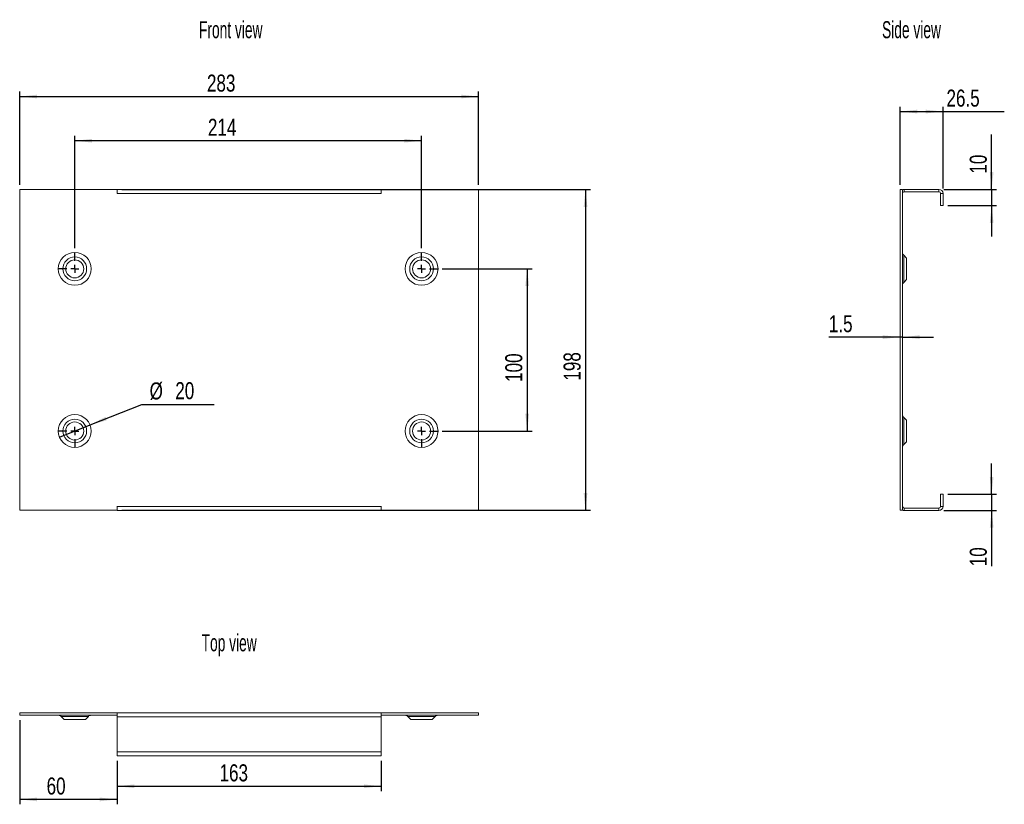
# Model space of a CAD drawing. Header units: millimetres. Extents: x 169 to 776, y 109 to 593.
import ezdxf

# ---------------------------------------------------------------- set-up
doc = ezdxf.new("R2010")
doc.units = ezdxf.units.MM
doc.header["$LTSCALE"] = 3
doc.layers.add('FORMAT', color=7, linetype='Continuous')
doc.styles.add('SLDTEXTSTYLE0', font='TXT', dxfattribs={"width": 0.605})
doc.styles.add('SLDTEXTSTYLE1', font='TXT', dxfattribs={"width": 0.75})
doc.dimstyles.new('SLDDIMSTYLE0', dxfattribs={"dimtxt": 10.5, "dimasz": 10.668, "dimexe": 0, "dimexo": 0.0625, "dimgap": 2.625, "dimtad": 1, "dimdec": 0, "dimrnd": 1e-09, "dimzin": 12, "dimdsep": 46, "dimtxsty": 'SLDTEXTSTYLE1', "dimsah": 1, "dimcen": 0.09, "dimadec": 0, "dimazin": 3, "dimtfac": 1, "dimtdec": 0, "dimtofl": 0, "dimtmove": 0, "dimatfit": 3, "dimfxl": 1, "dimfrac": 2, "dimtolj": 1, "dimtzin": 12, "dimarcsym": 0})
doc.dimstyles.new('SLDDIMSTYLE1', dxfattribs={"dimtxt": 10.5, "dimasz": 10.668, "dimexe": 0, "dimexo": 0.0625, "dimgap": 2.625, "dimtad": 1, "dimrnd": 1e-09, "dimzin": 12, "dimdsep": 46, "dimtxsty": 'SLDTEXTSTYLE1', "dimsah": 1, "dimcen": 0.09, "dimadec": 0, "dimazin": 3, "dimtfac": 1, "dimtofl": 0, "dimtmove": 0, "dimatfit": 3, "dimfxl": 1, "dimfrac": 2, "dimtolj": 1, "dimtzin": 12, "dimarcsym": 0})
doc.dimstyles.new('SLDDIMSTYLE2', dxfattribs={"dimtxt": 10.5, "dimasz": 10.668, "dimexe": 0, "dimexo": 0.0625, "dimgap": 2.625, "dimtad": 1, "dimdec": 0, "dimrnd": 1e-09, "dimzin": 12, "dimdsep": 46, "dimtxsty": 'SLDTEXTSTYLE1', "dimsah": 1, "dimcen": 0.09, "dimadec": 0, "dimazin": 3, "dimtfac": 1, "dimtofl": 0, "dimtmove": 0, "dimatfit": 3, "dimfxl": 1, "dimfrac": 2, "dimtolj": 1, "dimtzin": 12, "dimarcsym": 0})
doc.dimstyles.new('SLDDIMSTYLE3', dxfattribs={"dimtxt": 10.5, "dimasz": 10.668, "dimexe": 0, "dimexo": 0.0625, "dimgap": 2.625, "dimtad": 0, "dimtih": 1, "dimtoh": 1, "dimdec": 0, "dimrnd": 1e-09, "dimzin": 12, "dimdsep": 46, "dimtxsty": 'SLDTEXTSTYLE1', "dimblk1": 'NONE', "dimsah": 1, "dimcen": 0, "dimadec": 0, "dimazin": 3, "dimtfac": 1, "dimtmove": 0, "dimatfit": 3, "dimldrblk": 'NONE', "dimfxl": 1, "dimfrac": 2, "dimtolj": 1, "dimtzin": 12, "dimarcsym": 0})
doc.dimstyles.new('SLDDIMSTYLE4', dxfattribs={"dimtxt": 10.5, "dimasz": 10.668, "dimexe": 0, "dimexo": 0.0625, "dimgap": 2.625, "dimtad": 1, "dimdec": 1, "dimrnd": 1e-09, "dimzin": 12, "dimdsep": 46, "dimtxsty": 'SLDTEXTSTYLE1', "dimsah": 1, "dimcen": 0.09, "dimadec": 0, "dimazin": 3, "dimtfac": 1, "dimtofl": 0, "dimtmove": 0, "dimatfit": 3, "dimfxl": 1, "dimfrac": 2, "dimtolj": 1, "dimtzin": 12, "dimarcsym": 0})
doc.dimstyles.new('SLDDIMSTYLE5', dxfattribs={"dimtxt": 10.5, "dimasz": 10.668, "dimexe": 0, "dimexo": 0.0625, "dimgap": 2.625, "dimtad": 1, "dimrnd": 1e-09, "dimzin": 12, "dimdsep": 46, "dimtxsty": 'SLDTEXTSTYLE1', "dimsah": 1, "dimcen": 0.09, "dimadec": 0, "dimazin": 3, "dimtfac": 1, "dimtmove": 0, "dimatfit": 0, "dimfxl": 1, "dimfrac": 2, "dimtolj": 1, "dimtzin": 12, "dimarcsym": 0})
doc.dimstyles.new('SLDDIMSTYLE6', dxfattribs={"dimtxt": 10.5, "dimasz": 10.668, "dimexe": 0, "dimexo": 0.0625, "dimgap": 2.625, "dimtad": 1, "dimdec": 1, "dimrnd": 1e-09, "dimzin": 12, "dimdsep": 46, "dimtxsty": 'SLDTEXTSTYLE1', "dimsah": 1, "dimcen": 0.09, "dimadec": 0, "dimazin": 3, "dimtfac": 1, "dimtmove": 0, "dimatfit": 0, "dimfxl": 1, "dimfrac": 2, "dimtolj": 1, "dimtzin": 12, "dimarcsym": 0})

# ---------------------------------------------------------------- blocks, each defined once
blk = doc.blocks.new('*D1')
at = {"layer": 'FORMAT'}
for p, q in [((231.77, 488.22), (520.87, 488.22)), ((517.87, 488.22), (517.87, 290.42)), ((231.77, 290.42), (520.87, 290.42))]:
    blk.add_line(p, q, dxfattribs=at)
for points in [[(517.87, 488.22), (516.72, 477.55), (519.01, 477.55)], [(517.87, 290.42), (519.01, 301.09), (516.72, 301.09)]]:
    blk.add_solid(points, dxfattribs=at)
at = {"layer": 'FORMAT', "insert": (504.33, 370.37, 13.35), "char_height": 10.5, "attachment_point": 1, "rotation": 90, "style": 'SLDTEXTSTYLE1'}
blk.add_mtext('198', dxfattribs=at)
blk = doc.blocks.new('*D2')
at = {"layer": 'FORMAT'}
for p, q in [((429.49, 439.32), (484.87, 439.32)), ((481.87, 439.32), (481.87, 339.32)), ((429.49, 339.32), (484.87, 339.32))]:
    blk.add_line(p, q, dxfattribs=at)
for points in [[(481.87, 439.32), (480.72, 428.65), (483.01, 428.65)], [(481.87, 339.32), (483.01, 349.99), (480.72, 349.99)]]:
    blk.add_solid(points, dxfattribs=at)
at = {"layer": 'FORMAT', "insert": (468.33, 369.61, 13.35), "char_height": 10.5, "attachment_point": 1, "rotation": 90, "style": 'SLDTEXTSTYLE1'}
blk.add_mtext('100', dxfattribs=at)
blk = doc.blocks.new('*D3')
at = {"layer": 'FORMAT'}
for p, q in [((202.67, 452.15), (202.67, 521.32)), ((416.67, 518.32), (202.67, 518.32)), ((416.67, 452.15), (416.67, 521.32))]:
    blk.add_line(p, q, dxfattribs=at)
for points in [[(202.67, 518.32), (213.33, 517.18), (213.33, 519.47)], [(416.67, 518.32), (406, 519.47), (406, 517.18)]]:
    blk.add_solid(points, dxfattribs=at)
at = {"layer": 'FORMAT', "insert": (284.82, 531.86, 13.35), "char_height": 10.5, "attachment_point": 1, "style": 'SLDTEXTSTYLE1'}
blk.add_mtext('214', dxfattribs=at)
blk = doc.blocks.new('*D4')
at = {"layer": 'FORMAT'}
for p, q in [((168.67, 491.22), (168.67, 548.59)), ((451.87, 491.22), (451.87, 548.59)), ((168.67, 545.59), (451.87, 545.59))]:
    blk.add_line(p, q, dxfattribs=at)
for points in [[(168.67, 545.59), (179.33, 544.45), (179.33, 546.73)], [(451.87, 545.59), (441.2, 546.73), (441.2, 544.45)]]:
    blk.add_solid(points, dxfattribs=at)
at = {"layer": 'FORMAT', "insert": (284.22, 559.12, 13.35), "char_height": 10.5, "attachment_point": 1, "style": 'SLDTEXTSTYLE1'}
blk.add_mtext('283', dxfattribs=at)
blk = doc.blocks.new('*D6')
at = {"layer": 'FORMAT'}
for p, q in [((212.11, 343.07), (244.09, 355.75)), ((244.09, 355.75), (288.73, 355.75)), ((193.23, 335.58), (212.11, 343.07))]:
    blk.add_line(p, q, dxfattribs=at)
blk.add_solid([(212.11, 343.07), (222.45, 345.94), (221.6, 348.06)], dxfattribs=at)
at = {"layer": 'FORMAT', "char_height": 10.5, "attachment_point": 1, "style": 'SLDTEXTSTYLE1'}
for s, insert in [('%%c', (248.85, 369.29, 13.35)), ('20', (264.69, 369.45, 13.35))]:
    blk.add_mtext(s, dxfattribs=dict(at, insert=insert))
blk = doc.blocks.new('_NONE')
blk = doc.blocks.new('SW_CENTERMARKSYMBOL_0')
at = {"layer": 'FORMAT', "color": 0}
for p, q in [((0, 105), (0, 109.83)), ((214, 105), (214, 109.83)), ((-5, 100), (-9.83, 100)), ((0, 100), (-2.5, 100)), ((0, 100), (0, 102.5)), ((0, 100), (0, 97.5)), ((0, 100), (2.5, 100)), ((214, 100), (211.5, 100)), ((214, 100), (214, 102.5)), ((214, 100), (214, 97.5)), ((214, 100), (216.5, 100)), ((219, 100), (223.83, 100)), ((-5, 0), (-9.83, 0)), ((0, 0), (-2.5, 0)), ((0, 0), (0, 2.5)), ((0, 0), (0, -2.5)), ((0, 0), (2.5, 0)), ((214, 0), (211.5, 0)), ((214, 0), (214, 2.5)), ((214, 0), (214, -2.5)), ((214, 0), (216.5, 0)), ((219, 0), (223.83, 0)), ((0, -5), (0, -9.83)), ((214, -5), (214, -9.83))]:
    blk.add_line(p, q, dxfattribs=at)
blk = doc.blocks.new('*D8')
at = {"layer": 'FORMAT'}
for p, q in [((712.01, 491.22), (712.01, 539.32)), ((712.01, 536.32), (738.51, 536.32)), ((738.51, 488.82), (738.51, 539.32)), ((738.51, 536.32), (776.32, 536.32))]:
    blk.add_line(p, q, dxfattribs=at)
for points in [[(712.01, 536.32), (722.67, 535.18), (722.67, 537.47)], [(738.51, 536.32), (727.84, 537.47), (727.84, 535.18)]]:
    blk.add_solid(points, dxfattribs=at)
at = {"layer": 'FORMAT', "insert": (740.63, 549.86, 131.6), "char_height": 10.5, "attachment_point": 1, "style": 'SLDTEXTSTYLE1'}
blk.add_mtext('26.5', dxfattribs=at)
blk = doc.blocks.new('*D9')
at = {"layer": 'FORMAT'}
for p, q in [((768.51, 488.32), (768.51, 522.08)), ((739.01, 488.32), (771.51, 488.32)), ((768.51, 488.32), (768.51, 478.32)), ((741.51, 478.32), (771.51, 478.32)), ((768.51, 478.32), (768.51, 459.27))]:
    blk.add_line(p, q, dxfattribs=at)
for points in [[(768.51, 488.32), (769.65, 498.99), (767.36, 498.99)], [(768.51, 478.32), (767.36, 467.65), (769.65, 467.65)]]:
    blk.add_solid(points, dxfattribs=at)
at = {"layer": 'FORMAT', "insert": (754.97, 498.03, 131.6), "char_height": 10.5, "attachment_point": 1, "rotation": 90, "style": 'SLDTEXTSTYLE1'}
blk.add_mtext('10', dxfattribs=at)
blk = doc.blocks.new('*D10')
at = {"layer": 'FORMAT'}
for p, q in [((768.51, 300.32), (768.51, 319.37)), ((741.51, 300.32), (771.51, 300.32)), ((768.51, 300.32), (768.51, 290.32)), ((739.01, 290.32), (771.51, 290.32)), ((768.51, 290.32), (768.51, 255.9))]:
    blk.add_line(p, q, dxfattribs=at)
for points in [[(768.51, 300.32), (769.65, 310.99), (767.36, 310.99)], [(768.51, 290.32), (767.36, 279.65), (769.65, 279.65)]]:
    blk.add_solid(points, dxfattribs=at)
at = {"layer": 'FORMAT', "insert": (754.97, 255.9, 131.6), "char_height": 10.5, "attachment_point": 1, "rotation": 90, "style": 'SLDTEXTSTYLE1'}
blk.add_mtext('10', dxfattribs=at)
blk = doc.blocks.new('*D11')
at = {"layer": 'FORMAT'}
for p, q in [((712.01, 397.21), (668.04, 397.21)), ((713.51, 397.21), (712.01, 397.21)), ((713.51, 397.21), (732.56, 397.21))]:
    blk.add_line(p, q, dxfattribs=at)
for points in [[(712.01, 397.21), (701.34, 398.35), (701.34, 396.07)], [(713.51, 397.21), (724.17, 396.07), (724.17, 398.35)]]:
    blk.add_solid(points, dxfattribs=at)
at = {"layer": 'FORMAT', "insert": (668.04, 410.75, 131.6), "char_height": 10.5, "attachment_point": 1, "style": 'SLDTEXTSTYLE1'}
blk.add_mtext('1.5', dxfattribs=at)
blk = doc.blocks.new('*D12')
at = {"layer": 'FORMAT'}
for p, q in [((228.77, 136), (228.77, 117.24)), ((391.77, 136), (391.77, 117.24)), ((228.77, 120.24), (391.77, 120.24))]:
    blk.add_line(p, q, dxfattribs=at)
for points in [[(228.77, 120.24), (239.43, 119.1), (239.43, 121.38)], [(391.77, 120.24), (381.1, 121.38), (381.1, 119.1)]]:
    blk.add_solid(points, dxfattribs=at)
at = {"layer": 'FORMAT', "insert": (292, 133.77, 0.1), "char_height": 10.5, "attachment_point": 1, "style": 'SLDTEXTSTYLE1'}
blk.add_mtext('163', dxfattribs=at)
blk = doc.blocks.new('*D13')
at = {"layer": 'FORMAT'}
for p, q in [((168.67, 161), (168.67, 109.12)), ((228.77, 136), (228.77, 109.12)), ((228.77, 112.12), (168.67, 112.12))]:
    blk.add_line(p, q, dxfattribs=at)
for points in [[(168.67, 112.12), (179.33, 110.98), (179.33, 113.27)], [(228.77, 112.12), (218.1, 113.27), (218.1, 110.98)]]:
    blk.add_solid(points, dxfattribs=at)
at = {"layer": 'FORMAT', "insert": (185.28, 125.66, 0.1), "char_height": 10.5, "attachment_point": 1, "style": 'SLDTEXTSTYLE1'}
blk.add_mtext('60', dxfattribs=at)

msp = doc.modelspace()

# ---------------------------------------------------------------- linework, layer by layer
at = {"layer": 'FORMAT', "linetype": 'Continuous', "lineweight": 0}
for p, q in [((168.667, 290.422), (168.667, 488.222)), ((168.667, 488.222), (228.766, 488.222)), ((228.766, 488.222), (228.766, 485.772)), ((228.767, 488.322), (391.767, 488.322)), ((228.767, 485.822), (228.767, 488.322)), ((391.767, 488.322), (391.767, 485.822)), ((391.768, 485.772), (391.768, 488.222)), ((391.768, 488.222), (451.867, 488.222)), ((451.867, 488.222), (451.867, 290.422)), ((712.006, 488.222), (712.006, 290.422)), ((712.006, 488.222), (713.506, 488.222)), ((713.506, 488.222), (713.506, 290.422)), ((714.506, 488.322), (714.506, 486.822)), ((714.506, 488.322), (736.006, 488.322)), ((714.506, 486.822), (736.006, 486.822)), ((736.006, 486.822), (736.006, 488.322)), ((228.766, 485.772), (228.767, 485.772)), ((228.767, 485.772), (228.767, 485.822)), ((228.767, 485.822), (391.767, 485.822)), ((391.767, 485.772), (391.767, 485.822)), ((391.767, 485.772), (391.768, 485.772)), ((737.006, 485.822), (737.006, 478.322)), ((738.506, 485.822), (737.006, 485.822)), ((738.506, 485.822), (738.506, 478.322)), ((737.006, 478.322), (738.506, 478.322)), ((716.007, 445.943), (714.238, 447.711)), ((714.238, 447.711), (714.238, 430.933)), ((716.007, 432.701), (716.007, 445.943)), ((714.238, 430.933), (716.007, 432.701)), ((716.007, 345.943), (714.238, 347.711)), ((714.238, 347.711), (714.238, 330.933)), ((716.007, 332.701), (716.007, 345.943)), ((714.238, 330.933), (716.007, 332.701)), ((738.506, 300.322), (737.006, 300.322)), ((737.006, 300.322), (737.006, 292.822)), ((738.506, 300.322), (738.506, 292.822)), ((228.767, 292.872), (228.766, 292.872)), ((228.766, 292.872), (228.766, 290.422)), ((228.767, 292.822), (228.767, 292.872)), ((228.767, 292.822), (391.767, 292.822)), ((228.767, 290.322), (228.767, 292.822)), ((391.768, 292.872), (391.767, 292.872)), ((391.767, 292.822), (391.767, 292.872)), ((391.767, 292.822), (391.767, 290.322)), ((391.768, 290.422), (391.768, 292.872)), ((714.506, 291.822), (714.506, 290.322)), ((736.006, 291.822), (714.506, 291.822)), ((736.006, 290.322), (736.006, 291.822)), ((737.006, 292.822), (738.506, 292.822)), ((228.766, 290.422), (168.667, 290.422)), ((228.767, 290.322), (391.767, 290.322)), ((451.867, 290.422), (391.768, 290.422)), ((712.006, 290.422), (713.506, 290.422)), ((736.006, 290.322), (714.506, 290.322)), ((228.766, 165.504), (168.667, 165.504)), ((168.667, 165.504), (168.667, 164.004)), ((228.766, 165.504), (228.766, 164.004)), ((228.767, 165.504), (228.766, 165.504)), ((228.767, 163.004), (228.767, 165.504)), ((228.767, 165.504), (391.767, 165.504)), ((391.767, 165.504), (391.767, 163.004)), ((391.768, 165.504), (391.767, 165.504)), ((391.768, 165.504), (391.768, 164.004)), ((451.867, 165.504), (391.768, 165.504)), ((451.867, 165.504), (451.867, 164.004)), ((228.766, 164.004), (168.667, 164.004)), ((194.277, 163.272), (196.046, 161.503)), ((211.056, 163.272), (194.277, 163.272)), ((196.046, 161.503), (209.287, 161.503)), ((209.287, 161.503), (211.056, 163.272)), ((228.767, 164.004), (228.766, 164.004)), ((228.767, 163.004), (391.767, 163.004)), ((228.767, 141.504), (228.767, 163.004)), ((391.768, 164.004), (391.767, 164.004)), ((391.767, 141.504), (391.767, 163.004)), ((451.867, 164.004), (391.768, 164.004)), ((408.277, 163.272), (410.046, 161.503)), ((425.056, 163.272), (408.277, 163.272)), ((410.046, 161.503), (423.287, 161.503)), ((423.287, 161.503), (425.056, 163.272)), ((228.767, 139.004), (228.767, 141.504)), ((228.767, 141.504), (391.767, 141.504)), ((391.767, 141.504), (391.767, 139.004)), ((228.767, 139.004), (391.767, 139.004))]:
    msp.add_line(p, q, dxfattribs=at)
for centre, radius in [((202.667, 439.322), 10.157), ((202.667, 439.322), 7.328), ((202.667, 439.322), 5.56), ((416.667, 439.322), 10.157), ((416.667, 439.322), 7.328), ((416.667, 439.322), 5.56), ((202.667, 339.322), 10.157), ((202.667, 339.322), 7.328), ((416.667, 339.322), 10.157), ((416.667, 339.322), 7.328), ((202.667, 339.322), 5.56), ((416.667, 339.322), 5.56)]:
    msp.add_circle(centre, radius, dxfattribs=at)
for centre, radius, start, end in [((714.506, 485.822), 2.5, 90, 113.578178), ((714.506, 485.822), 1, 90, 180), ((736.006, 485.822), 2.5, 0, 90), ((736.006, 485.822), 1, 0, 90), ((716.006, 449.479), 2.5, 180, 225), ((716.006, 429.165), 2.5, 135, 180), ((716.006, 349.479), 2.5, 180, 225), ((716.006, 329.165), 2.5, 135, 180), ((714.506, 292.822), 1, 180, 270), ((736.006, 292.822), 1, 270, 0), ((736.006, 292.822), 2.5, 270, 0), ((714.506, 292.822), 2.5, 246.421822, 270), ((192.51, 161.504), 2.5, 45, 90), ((212.823, 161.504), 2.5, 90, 135), ((406.51, 161.504), 2.5, 45, 90), ((426.823, 161.504), 2.5, 90, 135)]:
    msp.add_arc(centre, radius, start, end, dxfattribs=at)

# ---------------------------------------------------------------- block references
at = {"layer": 'FORMAT'}
msp.add_blockref('SW_CENTERMARKSYMBOL_0', (202.667, 339.322), dxfattribs=at)

# ---------------------------------------------------------------- texts
at = {"layer": 'FORMAT', "char_height": 10.5, "attachment_point": 1, "style": 'SLDTEXTSTYLE0'}
for s, insert in [('Front view', (279.323, 592.061)), ('Side view', (700.863, 592.061)), ('Top view', (280.954, 213.971))]:
    msp.add_mtext(s, dxfattribs=dict(at, insert=insert))

# ---------------------------------------------------------------- dimensions: what is measured, and where the dimension line sits
at = {"layer": 'FORMAT'}
for base, p1, p2, dimstyle, picture, middle in [((451.867, 545.589), (168.667, 488.222), (451.867, 488.222), 'SLDDIMSTYLE2', '*D4', (300.126, 545.589)), ((738.506, 536.322), (712.006, 488.222), (738.506, 485.822), 'SLDDIMSTYLE4', '*D8', (758.475, 536.322)), ((202.667, 518.322), (416.667, 449.15), (202.667, 449.15), 'SLDDIMSTYLE1', '*D3', (300.724, 518.322)), ((712.006, 397.212), (713.506, 488.222), (712.006, 488.222), 'SLDDIMSTYLE6', '*D11', (682.006, 397.212)), ((168.667, 112.124), (228.767, 139.004), (168.667, 164.004), 'SLDDIMSTYLE2', '*D13', (197.304, 112.124)), ((391.767, 120.238), (228.767, 139.004), (391.767, 139.004), 'SLDDIMSTYLE1', '*D12', (307.904, 120.238))]:
    dim = msp.add_linear_dim(base=base, p1=p1, p2=p2, dimstyle=dimstyle, dxfattribs=at)
    dim.commit()
    dim.dimension.update_dxf_attribs({"geometry": picture, "text_midpoint": middle, "dimtype": 160})
for base, p1, p2, dimstyle, picture, middle in [((768.506, 478.322), (736.006, 488.322), (738.506, 478.322), 'SLDDIMSTYLE5', '*D9', (768.506, 510.059)), ((517.867, 290.422), (228.766, 488.222), (228.766, 290.422), 'SLDDIMSTYLE0', '*D1', (517.867, 386.273)), ((481.867, 339.322), (426.495, 439.322), (426.495, 339.322), 'SLDDIMSTYLE1', '*D2', (481.867, 385.511)), ((768.506, 290.322), (738.506, 300.322), (736.006, 290.322), 'SLDDIMSTYLE5', '*D10', (768.506, 267.926))]:
    dim = msp.add_linear_dim(base=base, p1=p1, p2=p2, angle=90, dimstyle=dimstyle, dxfattribs=at)
    dim.commit()
    dim.dimension.update_dxf_attribs({"geometry": picture, "text_midpoint": middle, "dimtype": 160})
dim = msp.add_diameter_dim_2p(p1=(193.225, 335.577), p2=(212.108, 343.067), dimstyle='SLDDIMSTYLE3', dxfattribs=at)
dim.commit()
dim.dimension.update_dxf_attribs({"geometry": '*D6', "text_midpoint": (268.793, 364.167), "dimtype": 163})

doc.saveas('drawing.dxf')
